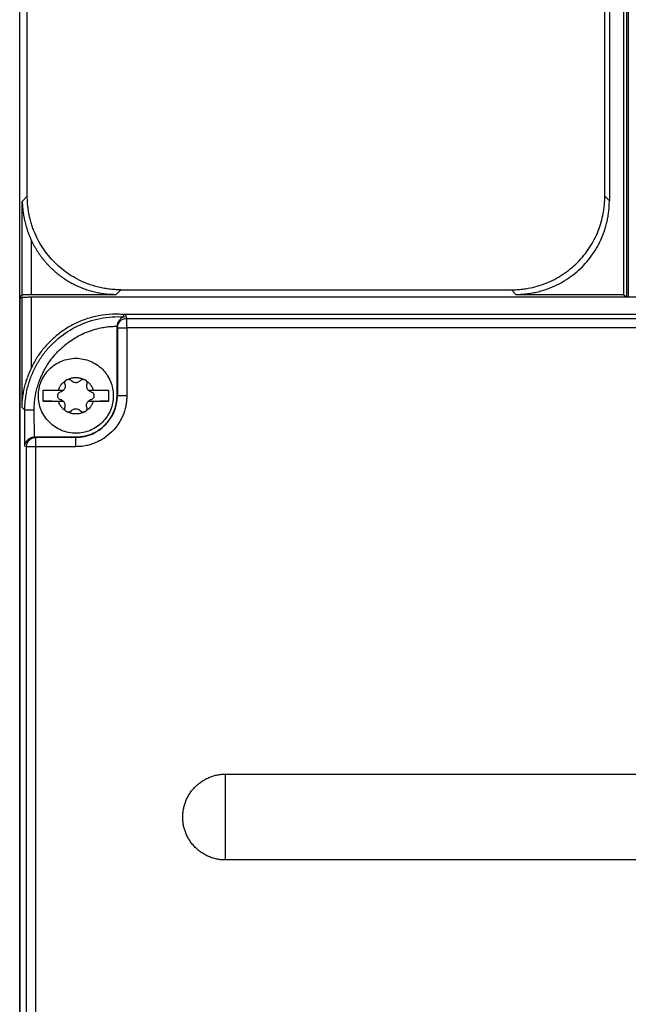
# Model space of a CAD drawing. Header units: millimetres. Extents: x 190.2 to 209.7, y 176 to 224.
# Tile 4 of 9: x 190.2 to 196.8, y 200 to 210.5. Entities that reach past the tile are written whole.
import ezdxf

# ---------------------------------------------------------------- set-up
doc = ezdxf.new("R2010")
doc.units = ezdxf.units.MM

msp = doc.modelspace()

# ---------------------------------------------------------------- linework, layer by layer
at = {"color": 7, "linetype": 'Continuous', "lineweight": 25}
for p, q in [((190.25, 207.549), (190.25, 221.4)), ((196.732, 221.4), (196.732, 207.554)), ((196.75, 221.399), (196.75, 207.554)), ((190.331, 208.629), (190.331, 221.319)), ((196.501, 208.629), (196.501, 221.319)), ((196.55, 221.368), (196.55, 208.58)), ((196.7, 221.368), (196.7, 207.581)), ((190.278, 208.575), (190.331, 208.629)), ((190.278, 207.576), (190.278, 208.575)), ((196.55, 208.58), (196.501, 208.629)), ((190.377, 207.581), (190.377, 208.155)), ((191.281, 207.581), (191.33, 207.63)), ((191.33, 207.63), (195.503, 207.63)), ((195.503, 207.63), (195.551, 207.581)), ((190.25, 207.549), (190.278, 207.576)), ((190.275, 207.551), (190.25, 207.539)), ((190.27, 207.549), (190.25, 207.549)), ((190.25, 183.796), (190.25, 207.549)), ((190.25, 207.539), (190.25, 183.61)), ((190.275, 206.375), (190.275, 207.551)), ((190.375, 206.796), (190.375, 207.554)), ((190.375, 207.554), (197.155, 207.554)), ((190.377, 207.581), (191.281, 207.581)), ((195.551, 207.581), (196.7, 207.581)), ((196.7, 207.581), (196.728, 207.554)), ((191.394, 207.325), (191.38, 207.369)), ((191.38, 207.369), (197.155, 207.369)), ((191.394, 207.325), (208.606, 207.325)), ((191.29, 207.241), (191.294, 207.225)), ((191.29, 206.499), (191.29, 207.241)), ((191.294, 207.225), (191.294, 206.499)), ((191.394, 207.225), (191.394, 206.499)), ((208.606, 207.225), (191.394, 207.225)), ((190.716, 206.556), (190.5, 206.556)), ((190.664, 206.559), (190.719, 206.559)), ((190.981, 206.559), (191.036, 206.559)), ((191.2, 206.556), (190.984, 206.556)), ((190.5, 206.442), (190.716, 206.442)), ((190.719, 206.439), (190.664, 206.439)), ((191.036, 206.439), (190.981, 206.439)), ((190.984, 206.442), (191.2, 206.442)), ((191.294, 206.499), (191.29, 206.499)), ((191.394, 206.499), (191.294, 206.499)), ((190.305, 206.345), (190.275, 206.375)), ((190.305, 205.96), (190.305, 206.345)), ((190.408, 206.059), (190.405, 206.345)), ((190.423, 206.054), (190.408, 206.059)), ((190.408, 206.059), (190.85, 206.059)), ((190.85, 206.054), (190.423, 206.054)), ((190.85, 206.059), (190.85, 206.054)), ((190.85, 205.954), (190.85, 206.054)), ((190.323, 205.954), (190.305, 205.96)), ((190.323, 178.599), (190.323, 205.954)), ((190.423, 178.599), (190.423, 205.954)), ((190.85, 205.954), (190.423, 205.954)), ((192.45, 202.457), (207.55, 202.457)), ((192.45, 201.999), (192.45, 202.457)), ((192.45, 201.541), (192.45, 201.999)), ((207.55, 201.541), (192.45, 201.541))]:
    msp.add_line(p, q, dxfattribs=at)
msp.add_arc((190.85, 206.499), 0.444, 270, 0, dxfattribs=at)
for points, knots in [([(190.278, 208.575), (190.278, 208.569), (190.278, 208.551), (190.28, 208.516), (190.285, 208.467), (190.293, 208.414), (190.304, 208.361), (190.318, 208.309), (190.333, 208.263), (190.348, 208.222), (190.362, 208.188), (190.372, 208.166), (190.377, 208.155)], [0, 0, 0, 0, 0.04349, 0.124781, 0.249884, 0.38447, 0.500097, 0.629884, 0.749612, 0.835806, 0.919211, 1, 1, 1, 1]), ([(191.33, 207.63), (191.319, 207.63), (191.297, 207.63), (191.265, 207.632), (191.233, 207.635), (191.201, 207.638), (191.17, 207.643), (191.139, 207.648), (191.108, 207.655), (191.078, 207.662), (191.048, 207.67), (191.019, 207.679), (190.99, 207.689), (190.907, 207.721), (190.777, 207.788), (190.619, 207.917), (190.49, 208.076), (190.418, 208.213), (190.383, 208.31), (190.368, 208.36), (190.355, 208.411), (190.344, 208.464), (190.337, 208.518), (190.332, 208.573), (190.332, 208.61), (190.331, 208.629)], [0, 0, 0, 0, 0.020819, 0.041493, 0.062023, 0.08241, 0.102652, 0.12275, 0.142705, 0.162516, 0.182183, 0.201707, 0.221087, 0.240324, 0.37109, 0.50001, 0.628926, 0.759696, 0.792757, 0.826241, 0.860147, 0.894475, 0.929227, 0.964402, 1, 1, 1, 1]), ([(195.503, 207.63), (195.513, 207.63), (195.533, 207.63), (195.564, 207.632), (195.594, 207.634), (195.624, 207.637), (195.654, 207.641), (195.706, 207.65), (195.779, 207.667), (195.872, 207.699), (195.963, 207.74), (196.08, 207.809), (196.214, 207.917), (196.322, 208.051), (196.391, 208.168), (196.432, 208.259), (196.464, 208.352), (196.483, 208.435), (196.494, 208.507), (196.5, 208.568), (196.501, 208.608), (196.501, 208.629)], [0, 0, 0, 0, 0.019474, 0.038913, 0.058334, 0.077754, 0.097194, 0.116669, 0.178435, 0.240221, 0.304525, 0.368853, 0.500007, 0.63116, 0.695454, 0.759792, 0.821544, 0.883344, 0.92224, 0.961077, 1, 1, 1, 1]), ([(195.551, 207.581), (195.562, 207.581), (195.584, 207.582), (195.616, 207.583), (195.648, 207.586), (195.68, 207.589), (195.712, 207.594), (195.743, 207.6), (195.773, 207.606), (195.803, 207.613), (195.833, 207.622), (195.862, 207.631), (195.891, 207.641), (195.974, 207.672), (196.104, 207.74), (196.263, 207.869), (196.392, 208.027), (196.463, 208.164), (196.498, 208.261), (196.514, 208.311), (196.527, 208.363), (196.537, 208.415), (196.544, 208.469), (196.549, 208.524), (196.55, 208.561), (196.55, 208.58)], [0, 0, 0, 0, 0.020819, 0.041493, 0.062023, 0.08241, 0.102652, 0.122751, 0.142705, 0.162516, 0.182183, 0.201707, 0.221087, 0.240324, 0.371091, 0.50001, 0.628926, 0.759696, 0.792757, 0.826241, 0.860147, 0.894475, 0.929227, 0.964402, 1, 1, 1, 1]), ([(190.377, 208.155), (190.382, 208.145), (190.391, 208.126), (190.406, 208.098), (190.421, 208.071), (190.438, 208.044), (190.455, 208.018), (190.473, 207.992), (190.492, 207.967), (190.512, 207.943), (190.532, 207.919), (190.553, 207.895), (190.575, 207.873), (190.598, 207.851), (190.621, 207.83), (190.645, 207.81), (190.669, 207.79), (190.694, 207.772), (190.72, 207.754), (190.752, 207.732), (190.792, 207.709), (190.84, 207.683), (190.89, 207.66), (190.942, 207.64), (190.995, 207.622), (191.05, 207.608), (191.106, 207.596), (191.164, 207.588), (191.222, 207.582), (191.261, 207.582), (191.281, 207.581)], [0, 0, 0, 0, 0.027933, 0.055845, 0.083738, 0.111612, 0.139466, 0.167301, 0.195117, 0.222914, 0.250692, 0.278452, 0.306193, 0.333916, 0.36162, 0.389307, 0.416976, 0.444626, 0.47226, 0.499875, 0.547528, 0.595703, 0.644402, 0.693624, 0.743371, 0.793644, 0.844442, 0.895768, 0.94762, 1, 1, 1, 1]), ([(190.275, 207.551), (190.275, 207.551), (190.275, 207.551), (190.277, 207.552), (190.28, 207.552), (190.284, 207.552), (190.292, 207.553), (190.305, 207.553), (190.321, 207.553), (190.338, 207.553), (190.356, 207.554), (190.368, 207.554), (190.375, 207.554)], [0, 0, 0, 0, 0.060417, 0.12037, 0.180365, 0.240911, 0.370376, 0.500177, 0.629624, 0.759409, 0.879618, 1, 1, 1, 1]), ([(190.278, 207.576), (190.278, 207.576), (190.278, 207.577), (190.28, 207.577), (190.283, 207.578), (190.287, 207.578), (190.291, 207.579), (190.295, 207.579), (190.299, 207.579), (190.304, 207.58), (190.312, 207.58), (190.324, 207.58), (190.341, 207.581), (190.359, 207.581), (190.371, 207.581), (190.377, 207.581)], [0, 0, 0, 0, 0.069317, 0.135209, 0.197674, 0.256714, 0.312327, 0.364513, 0.413273, 0.458605, 0.500511, 0.630175, 0.756638, 0.87991, 1, 1, 1, 1]), ([(190.305, 206.345), (190.305, 206.356), (190.305, 206.378), (190.307, 206.411), (190.31, 206.444), (190.314, 206.476), (190.318, 206.508), (190.324, 206.54), (190.331, 206.572), (190.339, 206.603), (190.347, 206.633), (190.357, 206.664), (190.368, 206.694), (190.379, 206.723), (190.392, 206.752), (190.405, 206.78), (190.419, 206.808), (190.434, 206.835), (190.449, 206.862), (190.466, 206.888), (190.483, 206.914), (190.5, 206.939), (190.519, 206.963), (190.538, 206.986), (190.557, 207.009), (190.578, 207.031), (190.599, 207.052), (190.671, 207.122), (190.812, 207.226), (191.046, 207.321), (191.228, 207.345), (191.336, 207.343), (191.357, 207.342), (191.368, 207.342)], [0, 0, 0, 0, 0.020257, 0.040433, 0.060525, 0.080535, 0.100464, 0.120309, 0.140073, 0.159755, 0.179354, 0.198872, 0.218308, 0.237662, 0.256934, 0.276125, 0.295233, 0.314261, 0.333207, 0.352071, 0.370854, 0.389556, 0.408177, 0.426717, 0.445175, 0.463553, 0.48185, 0.500066, 0.647891, 0.801371, 0.960538, 0.980166, 1, 1, 1, 1]), ([(191.356, 207.366), (191.347, 207.367), (191.33, 207.368), (191.304, 207.369), (191.238, 207.37), (191.132, 207.362), (190.991, 207.331), (190.86, 207.281), (190.76, 207.226), (190.689, 207.177), (190.64, 207.139), (190.593, 207.098), (190.549, 207.054), (190.508, 207.007), (190.469, 206.958), (190.434, 206.906), (190.402, 206.852), (190.384, 206.814), (190.375, 206.796)], [0, 0, 0, 0, 0.0215717, 0.0429437, 0.0641161, 0.1864105, 0.3056052, 0.4217092, 0.5347323, 0.58615, 0.6376348, 0.6891879, 0.7408103, 0.7925032, 0.8442675, 0.8961043, 0.9480148, 1, 1, 1, 1]), ([(191.368, 207.342), (191.368, 207.342), (191.368, 207.341), (191.366, 207.341), (191.364, 207.34), (191.361, 207.339), (191.356, 207.337), (191.347, 207.333), (191.335, 207.326), (191.322, 207.314), (191.309, 207.3), (191.3, 207.285), (191.295, 207.27), (191.291, 207.256), (191.29, 207.246), (191.29, 207.241)], [0, 0, 0, 0, 0.0278653, 0.057649, 0.0900502, 0.1256141, 0.1824533, 0.2506823, 0.3713626, 0.4999996, 0.6303737, 0.7497745, 0.8346533, 0.9176716, 1, 1, 1, 1]), ([(191.294, 207.225), (191.294, 207.252), (191.305, 207.278), (191.342, 207.315), (191.368, 207.325), (191.394, 207.325)], [0, 0, 0, 0, 0.5, 0.5, 1, 1, 1, 1]), ([(191.356, 207.366), (191.36, 207.367), (191.368, 207.369), (191.376, 207.369), (191.38, 207.369)], [0, 0, 0, 0, 0.499982, 1, 1, 1, 1]), ([(191.394, 207.225), (191.394, 207.229), (191.394, 207.236), (191.394, 207.246), (191.394, 207.256), (191.394, 207.266), (191.394, 207.276), (191.394, 207.285), (191.394, 207.296), (191.394, 207.307), (191.394, 207.317), (191.394, 207.323), (191.394, 207.325), (191.394, 207.325)], [0, 0, 0, 0, 0.067513, 0.134507, 0.202252, 0.271874, 0.344304, 0.420265, 0.500265, 0.621247, 0.759446, 0.863499, 1, 1, 1, 1]), ([(190.405, 206.345), (190.405, 206.355), (190.405, 206.376), (190.407, 206.406), (190.409, 206.437), (190.413, 206.468), (190.418, 206.498), (190.423, 206.528), (190.432, 206.568), (190.446, 206.616), (190.463, 206.664), (190.48, 206.706), (190.498, 206.744), (190.517, 206.782), (190.539, 206.819), (190.57, 206.866), (190.613, 206.923), (190.672, 206.986), (190.736, 207.044), (190.805, 207.095), (190.878, 207.139), (190.943, 207.169), (190.996, 207.19), (191.049, 207.208), (191.099, 207.221), (191.154, 207.231), (191.198, 207.237), (191.247, 207.24), (191.277, 207.241), (191.29, 207.241)], [0, 0, 0, 0, 0.0219677, 0.0439449, 0.0659276, 0.0879119, 0.1098943, 0.1318715, 0.1542448, 0.1974665, 0.237988, 0.2637695, 0.2952315, 0.3266927, 0.3566067, 0.3867475, 0.4482661, 0.5097778, 0.5714193, 0.6322845, 0.6935982, 0.7549117, 0.7857276, 0.8159453, 0.8756676, 0.8949406, 0.9363169, 0.971781, 1, 1, 1, 1]), ([(191.294, 207.225), (191.295, 207.225), (191.295, 207.225), (191.296, 207.225), (191.299, 207.225), (191.302, 207.225), (191.307, 207.225), (191.312, 207.225), (191.316, 207.225), (191.32, 207.225), (191.322, 207.225), (191.323, 207.225), (191.324, 207.225), (191.324, 207.225), (191.324, 207.225), (191.324, 207.225), (191.324, 207.225), (191.324, 207.225), (191.324, 207.225), (191.324, 207.225), (191.324, 207.225), (191.324, 207.225), (191.324, 207.225), (191.324, 207.225), (191.324, 207.225), (191.324, 207.225), (191.324, 207.225), (191.324, 207.225), (191.324, 207.225), (191.324, 207.225), (191.324, 207.225), (191.324, 207.225), (191.324, 207.225), (191.324, 207.225), (191.324, 207.225), (191.324, 207.225), (191.324, 207.225), (191.324, 207.225), (191.324, 207.225), (191.324, 207.225), (191.324, 207.225), (191.324, 207.225), (191.324, 207.225), (191.324, 207.225), (191.324, 207.225), (191.324, 207.225), (191.324, 207.225), (191.324, 207.225), (191.324, 207.225), (191.324, 207.225), (191.324, 207.225), (191.324, 207.225), (191.324, 207.225), (191.324, 207.225), (191.324, 207.225), (191.324, 207.225), (191.324, 207.225), (191.324, 207.225), (191.324, 207.225)], [0, 0, 0, 0, 0.12011, 0.240219, 0.360329, 0.480438, 0.663238, 0.737497, 0.868383, 0.934145, 0.967067, 0.983533, 0.991766, 0.995883, 0.995947, 0.996012, 0.996076, 0.99614, 0.996205, 0.996269, 0.996333, 0.996398, 0.996462, 0.996526, 0.996591, 0.996655, 0.996719, 0.996784, 0.996848, 0.996912, 0.996977, 0.997041, 0.997105, 0.99717, 0.997234, 0.997298, 0.997363, 0.997427, 0.997491, 0.997556, 0.99762, 0.997684, 0.997749, 0.997813, 0.997877, 0.997942, 0.998006, 0.99807, 0.998135, 0.998199, 0.998263, 0.998328, 0.998392, 0.998456, 0.99852, 0.998585, 0.998649, 1, 1, 1, 1]), ([(190.45, 206.499), (190.45, 206.551), (190.46, 206.603), (190.5, 206.7), (190.53, 206.745), (190.604, 206.819), (190.649, 206.848), (190.745, 206.888), (190.798, 206.899), (190.85, 206.899)], [0, 0, 0, 0, 0.25, 0.25, 0.5, 0.5, 0.75, 0.75, 1, 1, 1, 1]), ([(190.85, 206.899), (190.902, 206.899), (190.955, 206.888), (191.051, 206.848), (191.096, 206.819), (191.17, 206.745), (191.2, 206.7), (191.24, 206.603), (191.25, 206.551), (191.25, 206.499)], [0, 0, 0, 0, 0.25, 0.25, 0.5, 0.5, 0.75, 0.75, 1, 1, 1, 1]), ([(190.275, 206.375), (190.275, 206.385), (190.275, 206.404), (190.277, 206.433), (190.28, 206.463), (190.284, 206.493), (190.289, 206.524), (190.295, 206.556), (190.304, 206.596), (190.316, 206.642), (190.331, 206.689), (190.346, 206.729), (190.36, 206.763), (190.37, 206.785), (190.375, 206.796)], [0, 0, 0, 0, 0.066684, 0.13496, 0.204828, 0.27629, 0.349345, 0.423995, 0.500239, 0.637312, 0.749617, 0.839325, 0.922768, 1, 1, 1, 1]), ([(190.664, 206.559), (190.666, 206.563), (190.669, 206.571), (190.674, 206.583), (190.68, 206.595), (190.687, 206.606), (190.696, 206.619), (190.708, 206.633), (190.724, 206.648), (190.735, 206.657), (190.741, 206.661)], [0, 0, 0, 0, 0.101107, 0.201259, 0.300867, 0.40034, 0.500082, 0.667898, 0.833871, 1, 1, 1, 1]), ([(190.733, 206.624), (190.733, 206.626), (190.732, 206.629), (190.732, 206.634), (190.732, 206.641), (190.733, 206.648), (190.736, 206.653), (190.737, 206.655)], [0, 0, 0, 0, 0.166598, 0.332302, 0.500208, 0.749373, 1, 1, 1, 1]), ([(190.741, 206.661), (190.743, 206.663), (190.746, 206.666), (190.751, 206.67), (190.757, 206.672), (190.762, 206.673), (190.764, 206.674)], [0, 0, 0, 0, 0.254298, 0.500284, 0.746115, 1, 1, 1, 1]), ([(190.764, 206.674), (190.769, 206.676), (190.778, 206.68), (190.792, 206.685), (190.806, 206.689), (190.82, 206.692), (190.835, 206.694), (190.845, 206.694), (190.85, 206.694)], [0, 0, 0, 0, 0.168848, 0.335331, 0.500546, 0.665629, 0.831733, 1, 1, 1, 1]), ([(190.764, 206.674), (190.766, 206.674), (190.77, 206.675), (190.777, 206.674), (190.785, 206.673), (190.793, 206.669), (190.797, 206.665), (190.8, 206.662)], [0, 0, 0, 0, 0.1668899, 0.3320963, 0.5003119, 0.7494138, 1, 1, 1, 1]), ([(190.8, 206.662), (190.802, 206.661), (190.805, 206.657), (190.81, 206.653), (190.816, 206.649), (190.825, 206.645), (190.836, 206.642), (190.85, 206.64), (190.864, 206.642), (190.877, 206.646), (190.89, 206.653), (190.897, 206.659), (190.9, 206.662)], [0, 0, 0, 0, 0.062799, 0.125001, 0.187262, 0.250239, 0.374965, 0.500158, 0.624883, 0.750076, 0.874919, 1, 1, 1, 1]), ([(190.85, 206.694), (190.855, 206.694), (190.865, 206.694), (190.88, 206.692), (190.894, 206.689), (190.908, 206.685), (190.922, 206.68), (190.931, 206.676), (190.936, 206.674)], [0, 0, 0, 0, 0.168267, 0.334371, 0.499454, 0.664669, 0.831152, 1, 1, 1, 1]), ([(190.9, 206.662), (190.901, 206.664), (190.904, 206.666), (190.908, 206.669), (190.914, 206.672), (190.921, 206.674), (190.926, 206.674), (190.929, 206.675)], [0, 0, 0, 0, 0.166598, 0.332302, 0.500208, 0.749373, 1, 1, 1, 1]), ([(190.936, 206.674), (190.938, 206.673), (190.943, 206.672), (190.949, 206.67), (190.954, 206.666), (190.957, 206.663), (190.959, 206.661)], [0, 0, 0, 0, 0.253885, 0.499716, 0.745702, 1, 1, 1, 1]), ([(190.959, 206.661), (190.962, 206.658), (190.969, 206.653), (190.979, 206.645), (190.989, 206.636), (190.998, 206.627), (191.008, 206.614), (191.018, 206.599), (191.028, 206.579), (191.033, 206.566), (191.036, 206.559)], [0, 0, 0, 0, 0.099828, 0.199319, 0.298904, 0.399016, 0.500082, 0.666075, 0.832083, 1, 1, 1, 1]), ([(190.959, 206.661), (190.96, 206.659), (190.963, 206.656), (190.966, 206.65), (190.968, 206.642), (190.969, 206.634), (190.967, 206.627), (190.967, 206.624)], [0, 0, 0, 0, 0.16689, 0.332096, 0.500312, 0.749414, 1, 1, 1, 1]), ([(190.5, 206.557), (190.507, 206.557), (190.522, 206.557), (190.545, 206.557), (190.569, 206.558), (190.592, 206.558), (190.616, 206.558), (190.64, 206.559), (190.656, 206.559), (190.664, 206.559)], [0, 0, 0, 0, 0.145491, 0.290102, 0.433835, 0.576691, 0.71867, 0.859773, 1, 1, 1, 1]), ([(190.5, 206.441), (190.5, 206.448), (190.5, 206.464), (190.5, 206.487), (190.5, 206.51), (190.5, 206.534), (190.5, 206.549), (190.5, 206.557)], [0, 0, 0, 0, 0.200105, 0.400053, 0.599947, 0.799895, 1, 1, 1, 1]), ([(190.733, 206.624), (190.737, 206.613), (190.737, 206.601), (190.732, 206.578), (190.727, 206.567), (190.719, 206.559)], [0, 0, 0, 0, 0.5, 0.5, 1, 1, 1, 1]), ([(190.967, 206.624), (190.966, 206.621), (190.964, 206.615), (190.963, 206.607), (190.964, 206.598), (190.965, 206.587), (190.97, 206.573), (190.977, 206.563), (190.981, 206.559)], [0, 0, 0, 0, 0.125564, 0.249477, 0.373768, 0.500448, 0.749481, 1, 1, 1, 1]), ([(191.036, 206.559), (191.044, 206.559), (191.06, 206.559), (191.084, 206.558), (191.108, 206.558), (191.131, 206.558), (191.155, 206.557), (191.178, 206.557), (191.193, 206.557), (191.2, 206.557)], [0, 0, 0, 0, 0.140227, 0.28133, 0.423309, 0.566165, 0.709898, 0.854509, 1, 1, 1, 1]), ([(191.2, 206.557), (191.2, 206.549), (191.2, 206.534), (191.2, 206.51), (191.2, 206.487), (191.2, 206.464), (191.2, 206.448), (191.2, 206.441)], [0, 0, 0, 0, 0.200105, 0.400053, 0.599947, 0.799895, 1, 1, 1, 1]), ([(190.85, 206.099), (190.798, 206.099), (190.745, 206.109), (190.649, 206.149), (190.604, 206.179), (190.53, 206.253), (190.5, 206.297), (190.46, 206.394), (190.45, 206.446), (190.45, 206.499)], [0, 0, 0, 0, 0.25, 0.25, 0.5, 0.5, 0.75, 0.75, 1, 1, 1, 1]), ([(190.664, 206.439), (190.656, 206.439), (190.64, 206.439), (190.616, 206.439), (190.592, 206.439), (190.569, 206.44), (190.545, 206.44), (190.522, 206.44), (190.507, 206.441), (190.5, 206.441)], [0, 0, 0, 0, 0.140227, 0.28133, 0.423309, 0.566165, 0.709898, 0.854509, 1, 1, 1, 1]), ([(190.683, 206.537), (190.671, 206.534), (190.661, 206.526), (190.651, 206.503), (190.652, 206.49), (190.658, 206.479)], [0, 0, 0, 0, 0.5, 0.5, 1, 1, 1, 1]), ([(190.741, 206.337), (190.738, 206.339), (190.731, 206.344), (190.721, 206.352), (190.711, 206.361), (190.702, 206.371), (190.692, 206.383), (190.682, 206.399), (190.672, 206.418), (190.667, 206.432), (190.664, 206.439)], [0, 0, 0, 0, 0.099828, 0.199319, 0.298904, 0.399016, 0.500082, 0.666075, 0.832083, 1, 1, 1, 1]), ([(190.733, 206.374), (190.734, 206.376), (190.736, 206.382), (190.737, 206.391), (190.736, 206.399), (190.735, 206.411), (190.73, 206.425), (190.723, 206.434), (190.719, 206.439)], [0, 0, 0, 0, 0.125564, 0.249477, 0.373768, 0.500448, 0.749481, 1, 1, 1, 1]), ([(191.394, 206.499), (191.394, 206.492), (191.394, 206.479), (191.393, 206.459), (191.391, 206.439), (191.389, 206.419), (191.384, 206.389), (191.374, 206.348), (191.357, 206.297), (191.334, 206.248), (191.297, 206.184), (191.238, 206.111), (191.165, 206.052), (191.101, 206.015), (191.051, 205.992), (191.001, 205.975), (190.956, 205.964), (190.916, 205.958), (190.883, 205.955), (190.861, 205.955), (190.85, 205.954)], [0, 0, 0, 0, 0.023334, 0.046627, 0.069908, 0.093211, 0.116565, 0.178298, 0.240092, 0.304399, 0.368768, 0.500006, 0.631244, 0.695551, 0.759919, 0.821652, 0.883446, 0.922308, 0.961111, 1, 1, 1, 1]), ([(191.25, 206.499), (191.25, 206.446), (191.24, 206.394), (191.2, 206.297), (191.17, 206.253), (191.096, 206.179), (191.051, 206.149), (190.955, 206.109), (190.902, 206.099), (190.85, 206.099)], [0, 0, 0, 0, 0.25, 0.25, 0.5, 0.5, 0.75, 0.75, 1, 1, 1, 1]), ([(190.85, 206.059), (190.857, 206.059), (190.871, 206.059), (190.892, 206.061), (190.912, 206.063), (190.932, 206.066), (190.953, 206.071), (190.973, 206.076), (190.992, 206.082), (191.019, 206.092), (191.053, 206.107), (191.091, 206.13), (191.128, 206.157), (191.162, 206.187), (191.192, 206.221), (191.219, 206.257), (191.241, 206.296), (191.259, 206.336), (191.273, 206.376), (191.283, 206.416), (191.289, 206.457), (191.29, 206.485), (191.29, 206.499)], [0, 0, 0, 0, 0.030233, 0.0602671, 0.0901686, 0.1200047, 0.1498433, 0.1797519, 0.2097977, 0.2400472, 0.3043212, 0.3686714, 0.434313, 0.5000325, 0.5656741, 0.6313936, 0.6956676, 0.7600178, 0.8202692, 0.87999, 0.9397204, 1, 1, 1, 1]), ([(191.036, 206.439), (191.034, 206.435), (191.031, 206.426), (191.026, 206.414), (191.02, 206.403), (191.013, 206.392), (191.004, 206.379), (190.992, 206.364), (190.976, 206.349), (190.965, 206.341), (190.959, 206.337)], [0, 0, 0, 0, 0.101107, 0.201259, 0.300867, 0.40034, 0.500082, 0.667898, 0.833871, 1, 1, 1, 1]), ([(190.967, 206.374), (190.963, 206.385), (190.963, 206.397), (190.968, 206.419), (190.973, 206.43), (190.981, 206.439)], [0, 0, 0, 0, 0.5, 0.5, 1, 1, 1, 1]), ([(191.017, 206.46), (191.029, 206.463), (191.039, 206.472), (191.049, 206.494), (191.048, 206.508), (191.042, 206.518)], [0, 0, 0, 0, 0.5, 0.5, 1, 1, 1, 1]), ([(191.2, 206.441), (191.193, 206.441), (191.178, 206.44), (191.155, 206.44), (191.131, 206.44), (191.108, 206.439), (191.084, 206.439), (191.06, 206.439), (191.044, 206.439), (191.036, 206.439)], [0, 0, 0, 0, 0.145491, 0.290102, 0.433835, 0.576691, 0.71867, 0.859773, 1, 1, 1, 1]), ([(190.405, 206.345), (190.38, 206.345), (190.354, 206.345), (190.318, 206.345), (190.306, 206.345), (190.305, 206.345)], [0, 0, 0, 0, 0.5, 0.5, 1, 1, 1, 1]), ([(190.741, 206.337), (190.74, 206.338), (190.737, 206.342), (190.734, 206.348), (190.732, 206.355), (190.731, 206.364), (190.733, 206.37), (190.733, 206.374)], [0, 0, 0, 0, 0.16689, 0.332096, 0.500312, 0.749414, 1, 1, 1, 1]), ([(190.764, 206.324), (190.762, 206.324), (190.757, 206.325), (190.751, 206.328), (190.746, 206.332), (190.743, 206.335), (190.741, 206.337)], [0, 0, 0, 0, 0.253885, 0.499716, 0.745702, 1, 1, 1, 1]), ([(190.8, 206.335), (190.799, 206.334), (190.796, 206.332), (190.792, 206.328), (190.786, 206.326), (190.779, 206.323), (190.774, 206.323), (190.771, 206.323)], [0, 0, 0, 0, 0.166598, 0.332302, 0.500208, 0.749373, 1, 1, 1, 1]), ([(190.9, 206.335), (190.898, 206.337), (190.895, 206.34), (190.89, 206.345), (190.884, 206.348), (190.875, 206.352), (190.864, 206.356), (190.85, 206.357), (190.836, 206.356), (190.823, 206.352), (190.81, 206.345), (190.803, 206.339), (190.8, 206.335)], [0, 0, 0, 0, 0.062799, 0.125001, 0.187262, 0.250239, 0.374965, 0.500158, 0.624883, 0.750076, 0.874919, 1, 1, 1, 1]), ([(190.929, 206.323), (190.927, 206.323), (190.923, 206.323), (190.918, 206.324), (190.912, 206.326), (190.906, 206.33), (190.902, 206.333), (190.9, 206.335)], [0, 0, 0, 0, 0.166598, 0.332302, 0.500208, 0.749373, 1, 1, 1, 1]), ([(190.959, 206.337), (190.957, 206.335), (190.954, 206.332), (190.949, 206.328), (190.943, 206.325), (190.938, 206.324), (190.936, 206.324)], [0, 0, 0, 0, 0.254298, 0.500284, 0.746115, 1, 1, 1, 1]), ([(190.967, 206.374), (190.967, 206.371), (190.968, 206.367), (190.968, 206.361), (190.967, 206.353), (190.965, 206.345), (190.961, 206.339), (190.959, 206.337)], [0, 0, 0, 0, 0.16689, 0.332096, 0.500312, 0.749414, 1, 1, 1, 1]), ([(190.85, 206.304), (190.845, 206.304), (190.835, 206.304), (190.82, 206.306), (190.806, 206.308), (190.792, 206.312), (190.778, 206.317), (190.769, 206.321), (190.764, 206.324)], [0, 0, 0, 0, 0.168267, 0.334371, 0.499454, 0.664669, 0.831152, 1, 1, 1, 1]), ([(190.936, 206.324), (190.931, 206.321), (190.922, 206.317), (190.908, 206.312), (190.894, 206.308), (190.88, 206.306), (190.865, 206.304), (190.855, 206.304), (190.85, 206.304)], [0, 0, 0, 0, 0.168848, 0.335331, 0.500546, 0.665629, 0.831733, 1, 1, 1, 1]), ([(190.305, 205.96), (190.305, 205.964), (190.306, 205.969), (190.307, 205.977), (190.309, 205.984), (190.311, 205.99), (190.315, 206), (190.323, 206.013), (190.336, 206.028), (190.351, 206.041), (190.367, 206.05), (190.381, 206.055), (190.393, 206.058), (190.401, 206.058), (190.405, 206.059)], [0, 0, 0, 0, 0.0700149, 0.132482, 0.1874021, 0.2347766, 0.274608, 0.4235681, 0.5512811, 0.6807251, 0.7963168, 0.8667062, 0.9343279, 1, 1, 1, 1]), ([(190.323, 205.954), (190.323, 205.981), (190.334, 206.007), (190.371, 206.044), (190.397, 206.054), (190.423, 206.054)], [0, 0, 0, 0, 0.5, 0.5, 1, 1, 1, 1]), ([(190.423, 205.954), (190.423, 205.958), (190.423, 205.964), (190.423, 205.972), (190.423, 205.979), (190.423, 205.985), (190.423, 205.995), (190.423, 206.009), (190.423, 206.019), (190.423, 206.024)], [0, 0, 0, 0, 0.121961, 0.231021, 0.327179, 0.410432, 0.480777, 0.740516, 1, 1, 1, 1]), ([(190.423, 205.954), (190.398, 205.954), (190.373, 205.954), (190.336, 205.954), (190.325, 205.954), (190.323, 205.954)], [0, 0, 0, 0, 0.5, 0.5, 1, 1, 1, 1]), ([(191.992, 201.999), (191.992, 202.006), (191.992, 202.02), (191.994, 202.042), (191.996, 202.063), (192, 202.085), (192.004, 202.106), (192.01, 202.126), (192.016, 202.147), (192.027, 202.175), (192.042, 202.21), (192.066, 202.25), (192.094, 202.288), (192.125, 202.323), (192.161, 202.355), (192.199, 202.383), (192.239, 202.406), (192.28, 202.425), (192.322, 202.44), (192.364, 202.45), (192.407, 202.456), (192.436, 202.457), (192.45, 202.457)], [0, 0, 0, 0, 0.030233, 0.060268, 0.090169, 0.120005, 0.149844, 0.179752, 0.209798, 0.240047, 0.304323, 0.368671, 0.434315, 0.500032, 0.565676, 0.631394, 0.695669, 0.760018, 0.82027, 0.879991, 0.939721, 1, 1, 1, 1]), ([(192.45, 201.541), (192.443, 201.541), (192.428, 201.541), (192.407, 201.542), (192.385, 201.545), (192.364, 201.548), (192.343, 201.553), (192.322, 201.558), (192.302, 201.565), (192.274, 201.575), (192.239, 201.591), (192.199, 201.615), (192.161, 201.642), (192.125, 201.674), (192.094, 201.709), (192.066, 201.747), (192.042, 201.788), (192.024, 201.829), (192.009, 201.871), (191.999, 201.913), (191.993, 201.956), (191.992, 201.984), (191.992, 201.999)], [0, 0, 0, 0, 0.030233, 0.060268, 0.090169, 0.120005, 0.149844, 0.179752, 0.209798, 0.240047, 0.304323, 0.368671, 0.434315, 0.500032, 0.565676, 0.631394, 0.695669, 0.760018, 0.82027, 0.879991, 0.939721, 1, 1, 1, 1])]:
    msp.add_open_spline(points, degree=3, knots=knots, dxfattribs=at)
for points in [[(191.368, 207.342), (191.364, 207.35), (191.36, 207.358), (191.356, 207.366)], [(191.324, 207.225), (191.343, 207.225), (191.368, 207.225), (191.394, 207.225)], [(190.737, 206.655), (190.738, 206.656), (190.739, 206.658), (190.74, 206.66), (190.741, 206.661)], [(190.929, 206.675), (190.93, 206.675), (190.932, 206.675), (190.935, 206.674), (190.936, 206.674)], [(190.716, 206.556), (190.707, 206.547), (190.696, 206.54), (190.683, 206.537)], [(190.719, 206.559), (190.718, 206.558), (190.717, 206.557), (190.716, 206.556)], [(190.984, 206.556), (190.983, 206.557), (190.982, 206.558), (190.981, 206.559)], [(191.017, 206.537), (191.004, 206.54), (190.993, 206.547), (190.984, 206.556)], [(190.658, 206.479), (190.664, 206.47), (190.673, 206.463), (190.683, 206.46)], [(190.683, 206.46), (190.696, 206.457), (190.707, 206.451), (190.716, 206.442)], [(190.716, 206.442), (190.717, 206.441), (190.718, 206.44), (190.719, 206.439)], [(190.981, 206.439), (190.982, 206.44), (190.983, 206.441), (190.984, 206.442)], [(190.984, 206.442), (190.993, 206.451), (191.004, 206.457), (191.017, 206.46)], [(191.042, 206.518), (191.036, 206.528), (191.027, 206.535), (191.017, 206.537)], [(190.771, 206.323), (190.77, 206.323), (190.768, 206.323), (190.765, 206.323), (190.764, 206.324)], [(190.936, 206.324), (190.935, 206.323), (190.932, 206.323), (190.93, 206.323), (190.929, 206.323)], [(190.408, 206.059), (190.407, 206.059), (190.406, 206.059), (190.405, 206.059)], [(190.423, 206.024), (190.423, 206.043), (190.423, 206.054), (190.423, 206.054)]]:
    msp.add_open_spline(points, degree=3, dxfattribs=at)

doc.saveas('drawing.dxf')
